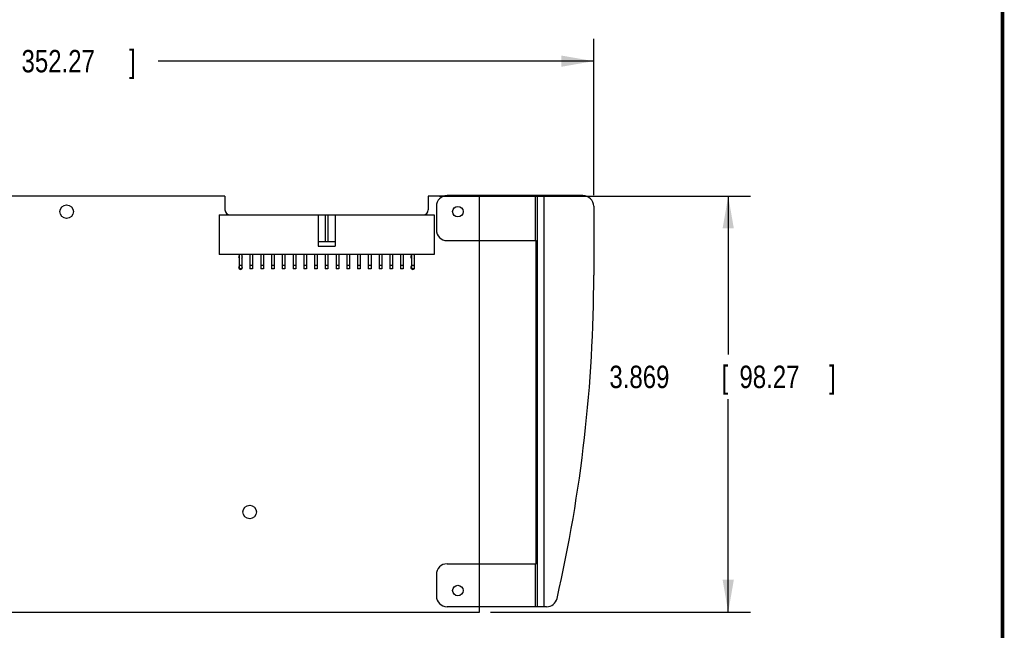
# Model space of a CAD drawing. Header units: inches. Extents: x 0.2 to 16.8, y 0.1 to 10.8.
# Tile 18 of 19: x 11.3 to 16.8, y 3.5 to 6.9. Entities that reach past the tile are written whole.
import ezdxf

# ---------------------------------------------------------------- set-up
doc = ezdxf.new("R2010")
doc.units = ezdxf.units.IN
doc.header["$LTSCALE"] = 0.935
doc.header["$MEASUREMENT"] = 0
doc.layers.get('0').update_dxf_attribs({"linetype": 'CONTINUOUS'})
doc.layers.add('DIMENSIONS', color=7, linetype='CONTINUOUS')
doc.styles.get("Standard").update_dxf_attribs({"font": 'txt', "width": 0.8})
doc.dimstyles.new('DIMSTYLE_1', dxfattribs={"dimtxt": 0.125, "dimasz": 0.18, "dimexe": 0.18, "dimexo": 0.0625, "dimgap": 0.09, "dimtad": 0, "dimtih": 1, "dimtoh": 1, "dimdec": 3, "dimlfac": 1.666667, "dimzin": 4, "dimdsep": 46, "dimtxsty": 'STANDARD', "dimblk": '_FILLED', "dimblk1": '_FILLED', "dimblk2": '_FILLED', "dimcen": 0.09, "dimadec": 0, "dimazin": 0, "dimtp": 0.001, "dimtm": 0.001, "dimtfac": 1, "dimtdec": 3, "dimtofl": 0, "dimtmove": 0, "dimatfit": 3, "dimldrblk": '_FILLED', "dimfxl": 1, "dimtolj": 1, "dimtzin": 4, "dimarcsym": 0})

# ---------------------------------------------------------------- blocks, each defined once
blk = doc.blocks.new('_FILLED')
at = {"color": 0, "linetype": 'BYBLOCK'}
blk.add_solid([(0, 0), (-1, 0.174), (-1, -0.174)], dxfattribs=at)
blk = doc.blocks.new('*D4')
at = {"layer": 'DIMENSIONS', "color": 2, "linetype": 'CONTINUOUS'}
for p, q in [((13.6109, 5.9461), (15.3456, 5.9461)), ((15.2206, 5.9461), (15.2206, 5.0625)), ((15.2206, 3.6247), (15.2206, 4.8125)), ((13.8959, 3.6247), (15.3456, 3.6247))]:
    blk.add_line(p, q, dxfattribs=at)
at = {"layer": 'DIMENSIONS', "color": 2, "linetype": 'CONTINUOUS', "xscale": 0.18, "yscale": 0.18, "zscale": 0.18}
for p, rotation in [((15.2206, 5.9461), 90), ((15.2206, 3.6247), 270)]:
    blk.add_blockref('_FILLED', p, dxfattribs=dict(at, rotation=rotation))
at = {"layer": 'DIMENSIONS', "color": 2, "linetype": 'CONTINUOUS', "width": 0.8}
for s, p in [('3.869', (14.5581, 4.875)), ('[', (15.1831, 4.875)), ('98.27', (15.2831, 4.875)), (']', (15.7831, 4.875))]:
    blk.add_text(s, height=0.125, dxfattribs=at).set_placement(p)
blk = doc.blocks.new('*D5')
at = {"layer": 'DIMENSIONS', "color": 2, "linetype": 'CONTINUOUS'}
for p, q in [((6.1492, 5.8622), (6.1492, 6.8247)), ((14.4706, 5.9522), (14.4706, 6.8247)), ((6.1492, 6.6997), (10.3928, 6.6997)), ((14.4706, 6.6997), (12.0428, 6.6997))]:
    blk.add_line(p, q, dxfattribs=at)
at = {"layer": 'DIMENSIONS', "color": 2, "linetype": 'CONTINUOUS', "xscale": 0.18, "yscale": 0.18, "zscale": 0.18, "rotation": 180}
blk.add_blockref('_FILLED', (6.1492, 6.6997), dxfattribs=at)
at = {"layer": 'DIMENSIONS', "color": 2, "linetype": 'CONTINUOUS', "xscale": 0.18, "yscale": 0.18, "zscale": 0.18}
blk.add_blockref('_FILLED', (14.4706, 6.6997), dxfattribs=at)
at = {"layer": 'DIMENSIONS', "color": 2, "linetype": 'CONTINUOUS', "width": 0.8}
for s, p in [('13.869', (10.4553, 6.6372)), ('[', (11.1803, 6.6372)), ('352.27', (11.2803, 6.6372)), (']', (11.8803, 6.6372))]:
    blk.add_text(s, height=0.125, dxfattribs=at).set_placement(p)

msp = doc.modelspace()

# ---------------------------------------------------------------- linework, layer by layer
at = {"color": 7, "linetype": 'CONTINUOUS'}
for p, q in [((12.4144, 5.94612), (6.7816, 5.94612)), ((12.4144, 5.94612), (12.4144, 5.86992)), ((13.63411, 5.94612), (13.5484, 5.94612)), ((13.5484, 5.94612), (13.5484, 5.86992)), ((14.4106, 5.94972), (13.6534, 5.94972)), ((13.8334, 3.62472), (13.8334, 5.94972)), ((14.14323, 5.94972), (14.14323, 5.69832)), ((14.15564, 5.94972), (14.15564, 3.65472)), ((14.19284, 5.94972), (14.19284, 3.65472)), ((13.5934, 5.88972), (13.5934, 5.75832)), ((14.4706, 5.88972), (14.4706, 5.50572)), ((12.3814, 5.84172), (13.5814, 5.84172)), ((12.3814, 5.84172), (12.3814, 5.61972)), ((12.9334, 5.84172), (12.9334, 5.66772)), ((12.9739, 5.84172), (12.9739, 5.69172)), ((12.9889, 5.84172), (12.9889, 5.69172)), ((13.0294, 5.84172), (13.0294, 5.66772)), ((13.5814, 5.84172), (13.5814, 5.61972)), ((13.0294, 5.69172), (12.9334, 5.69172)), ((12.9334, 5.66772), (13.0294, 5.66772)), ((13.6534, 5.69832), (14.1502, 5.69832)), ((14.1502, 3.89412), (14.1502, 5.69832)), ((13.5814, 5.61972), (12.3814, 5.61972)), ((12.4939, 5.61972), (12.4939, 5.54022)), ((12.5089, 5.61972), (12.5089, 5.54022)), ((12.5539, 5.61972), (12.5539, 5.54022)), ((12.5689, 5.61972), (12.5689, 5.54022)), ((12.6139, 5.61972), (12.6139, 5.54022)), ((12.6289, 5.61972), (12.6289, 5.54022)), ((12.6739, 5.61972), (12.6739, 5.54022)), ((12.6889, 5.61972), (12.6889, 5.54022)), ((12.7339, 5.61972), (12.7339, 5.54022)), ((12.7489, 5.61972), (12.7489, 5.54022)), ((12.7939, 5.61972), (12.7939, 5.54022)), ((12.8089, 5.61972), (12.8089, 5.54022)), ((12.8539, 5.61972), (12.8539, 5.54022)), ((12.8689, 5.61972), (12.8689, 5.54022)), ((12.9139, 5.61972), (12.9139, 5.54022)), ((12.9289, 5.61972), (12.9289, 5.54022)), ((12.9739, 5.61972), (12.9739, 5.54022)), ((12.9889, 5.61972), (12.9889, 5.54022)), ((13.0339, 5.61972), (13.0339, 5.54022)), ((13.0489, 5.61972), (13.0489, 5.54022)), ((13.0939, 5.61972), (13.0939, 5.54022)), ((13.1089, 5.61972), (13.1089, 5.54022)), ((13.1539, 5.61972), (13.1539, 5.54022)), ((13.1689, 5.61972), (13.1689, 5.54022)), ((13.2139, 5.61972), (13.2139, 5.54022)), ((13.2289, 5.61972), (13.2289, 5.54022)), ((13.2739, 5.61972), (13.2739, 5.54022)), ((13.2889, 5.61972), (13.2889, 5.54022)), ((13.3339, 5.61972), (13.3339, 5.54022)), ((13.3489, 5.61972), (13.3489, 5.54022)), ((13.3939, 5.61972), (13.3939, 5.54022)), ((13.4089, 5.61972), (13.4089, 5.54022)), ((13.4539, 5.61972), (13.4539, 5.54022)), ((13.4689, 5.61972), (13.4689, 5.54022)), ((12.5089, 5.55972), (12.4939, 5.55972)), ((12.5689, 5.55972), (12.5539, 5.55972)), ((12.6289, 5.55972), (12.6139, 5.55972)), ((12.6889, 5.55972), (12.6739, 5.55972)), ((12.7489, 5.55972), (12.7339, 5.55972)), ((12.8089, 5.55972), (12.7939, 5.55972)), ((12.8689, 5.55972), (12.8539, 5.55972)), ((12.9289, 5.55972), (12.9139, 5.55972)), ((12.9889, 5.55972), (12.9739, 5.55972)), ((13.0489, 5.55972), (13.0339, 5.55972)), ((13.1089, 5.55972), (13.0939, 5.55972)), ((13.1689, 5.55972), (13.1539, 5.55972)), ((13.2289, 5.55972), (13.2139, 5.55972)), ((13.2889, 5.55972), (13.2739, 5.55972)), ((13.3489, 5.55972), (13.3339, 5.55972)), ((13.4089, 5.55972), (13.3939, 5.55972)), ((13.4689, 5.55972), (13.4539, 5.55972)), ((12.5089, 5.54022), (12.4939, 5.54022)), ((12.5689, 5.54022), (12.5539, 5.54022)), ((12.6289, 5.54022), (12.6139, 5.54022)), ((12.6889, 5.54022), (12.6739, 5.54022)), ((12.7489, 5.54022), (12.7339, 5.54022)), ((12.8089, 5.54022), (12.7939, 5.54022)), ((12.8689, 5.54022), (12.8539, 5.54022)), ((12.9289, 5.54022), (12.9139, 5.54022)), ((12.9889, 5.54022), (12.9739, 5.54022)), ((13.0489, 5.54022), (13.0339, 5.54022)), ((13.1089, 5.54022), (13.0939, 5.54022)), ((13.1689, 5.54022), (13.1539, 5.54022)), ((13.2289, 5.54022), (13.2139, 5.54022)), ((13.2889, 5.54022), (13.2739, 5.54022)), ((13.3489, 5.54022), (13.3339, 5.54022)), ((13.4089, 5.54022), (13.3939, 5.54022)), ((13.4689, 5.54022), (13.4539, 5.54022)), ((13.6534, 3.89412), (14.1502, 3.89412)), ((14.14323, 3.89412), (14.14323, 3.65472)), ((13.5934, 3.83412), (13.5934, 3.71472)), ((9.3244, 3.62472), (13.8334, 3.62472)), ((14.20749, 3.65472), (13.6534, 3.65472))]:
    msp.add_line(p, q, dxfattribs=at)
at = {"color": 7, "linetype": 'CONTINUOUS', "const_width": 0.02}
msp.add_lwpolyline([(16.75, 0.25859), (16.75, 10.75859)], dxfattribs=at)
at = {"color": 7, "linetype": 'CONTINUOUS'}
for centre, radius in [((11.5318, 5.85972), 0.0375), ((13.7134, 5.85972), 0.0294), ((12.5524, 4.18332), 0.0375), ((13.7134, 3.74472), 0.0294)]:
    msp.add_circle(centre, radius, dxfattribs=at)
for centre, radius, start, end in [((13.6534, 5.88972), 0.06, 90, 180), ((14.4106, 5.88972), 0.06, 0, 90), ((12.4426, 5.86992), 0.0282, 180, 270), ((13.5202, 5.86992), 0.0282, 270, 360), ((13.6534, 5.75832), 0.06, 180, 270), ((12.5014, 5.60772), 0.0105, 137.62156, 222.37844), ((12.5014, 5.60772), 0.0105, 317.62156, 42.37844), ((13.4614, 5.60772), 0.0105, 137.62156, 222.37844), ((13.4614, 5.60772), 0.0105, 317.62156, 42.37844), ((12.5014, 5.54772), 0.0105, 137.62156, 42.37844), ((13.4614, 5.54772), 0.0105, 137.62156, 42.37844), ((6.4126, 5.50572), 8.058, 347.059976, 360), ((13.6534, 3.83412), 0.06, 90, 180), ((13.6534, 3.71472), 0.06, 180, 270), ((14.20749, 3.71472), 0.06, 270, 347.05998)]:
    msp.add_arc(centre, radius, start, end, dxfattribs=at)

# ---------------------------------------------------------------- dimensions: what is measured, and where the dimension line sits
at = {"layer": 'DIMENSIONS', "color": 2, "linetype": 'CONTINUOUS'}
for base, p1, p2, angle, picture, middle in [((6.1492, 6.69972), (14.4706, 5.95222), (6.1492, 5.86222), 180, '*D5', (11.21776, 6.69972)), ((15.2206, 5.94612), (13.8959, 3.62472), (13.6109, 5.94612), 90, '*D4', (15.2206, 4.93748))]:
    dim = msp.add_linear_dim(base=base, p1=p1, p2=p2, angle=angle, dimstyle='DIMSTYLE_1', dxfattribs=at)
    dim.commit()
    dim.dimension.update_dxf_attribs({"geometry": picture, "text_midpoint": middle, "dimtype": 160})

doc.saveas('drawing.dxf')
